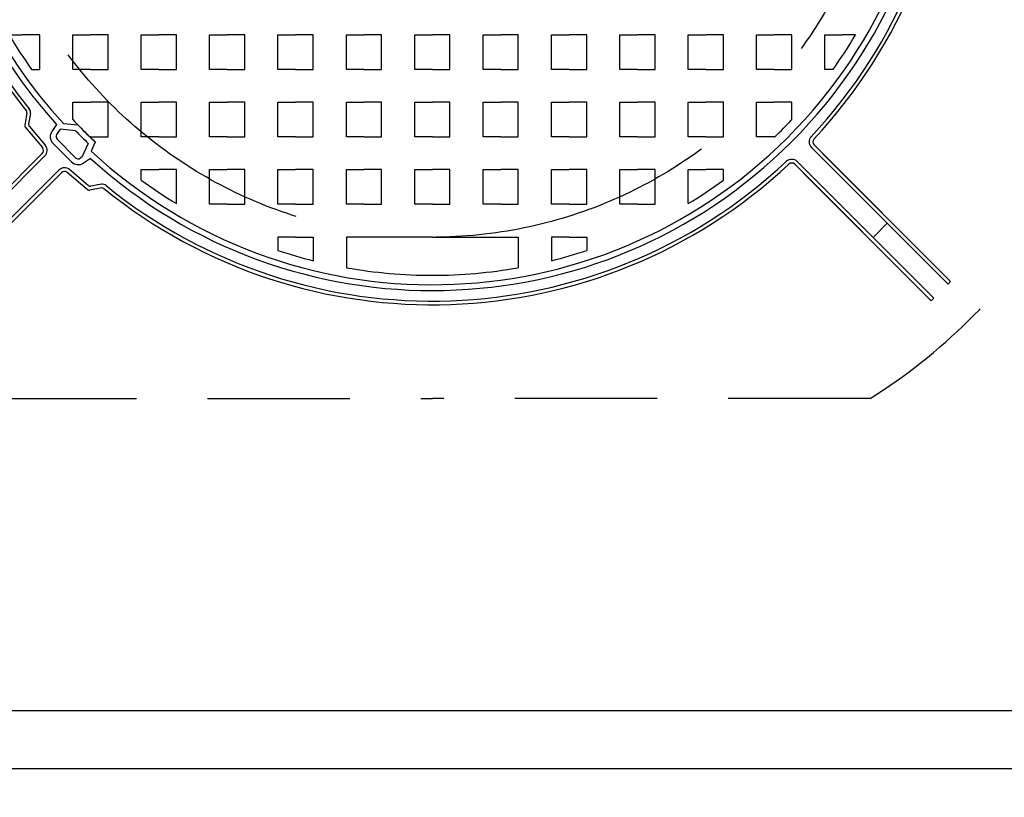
# Model space of a CAD drawing. Header units: metres. Extents: x -4024927 to 10167049, y -539908 to 13839353.
# Tile 204 of 211: x 1831902 to 1832327, y -276648 to -276313. Entities that reach past the tile are written whole.
import ezdxf
from ezdxf import colors
from ezdxf.entities.mleader import LeaderData, LeaderLine
from ezdxf.math import Vec2, Vec3

# ---------------------------------------------------------------- set-up
doc = ezdxf.new("R2010")
doc.units = ezdxf.units.M
doc.linetypes.add('CONTIUOUS', pattern=[0])
doc.linetypes.add('HIDDEN', pattern=[0.375, 0.25, -0.125])
for name, color, linetype in [('C-ANNO-GENF-TEXT-N_25', 2, 'Continuous'), ('C-DETL-COVR-IRON', 3, 'Continuous'), ('C-DETL-MANH-COVR', 1, 'Continuous'), ('EL-AGLI-EQUP-PAPI-N-RefEdit0', 1, 'CONTIUOUS'), ('PAPI ENLARGED PLAN AND SECTION DETAILS- Update$1$PAPI ENLARGED PLAN AND SECTION DETAILS$0$AGL-CENTRAL RUNWAY PAPI DETAIL$0$E-DETL-GRPH-07CN', 2, 'Continuous')]:
    doc.layers.add(name, color=color, linetype=linetype)
doc.styles.add('Arial', font='arial.ttf')
doc.dimstyles.new('NACO_Dim-60', dxfattribs={"dimscale": 60, "dimtxt": 2.5, "dimasz": 2.5, "dimexe": 1, "dimexo": 2, "dimgap": 1, "dimtad": 1, "dimdec": 0, "dimrnd": 1, "dimzin": 0, "dimdsep": 46, "dimtxsty": 'Arial', "dimcen": 0, "dimclrd": 1, "dimclre": 8, "dimclrt": 2, "dimadec": 3, "dimazin": 0, "dimtfac": 0.3333, "dimtdec": 0, "dimtix": 1, "dimtmove": 0, "dimatfit": 3, "dimfxl": 5, "dimtfill": 1, "dimtolj": 1, "dimtzin": 0, "dimarcsym": 1})

# ---------------------------------------------------------------- blocks, each defined once
blk = doc.blocks.new('*D1564')
at = {"layer": 'Defpoints', "color": 0, "ltscale": 0.001, "transparency": 16777216}
for p in [(1831655.07, -275785.46), (1832505.07, -275785.46), (1831655.07, -277133.95)]:
    blk.add_point(p, dxfattribs=at)
at = {"layer": 'PAPI ENLARGED PLAN AND SECTION DETAILS- Update$1$PAPI ENLARGED PLAN AND SECTION DETAILS$0$AGL-CENTRAL RUNWAY PAPI DETAIL$0$E-DETL-GRPH-07CN', "color": 8, "lineweight": -2, "ltscale": 0.001, "transparency": 16777216}
for p, q in [((1831655.07, -275917.46), (1831655.07, -277199.95)), ((1832505.07, -275917.46), (1832505.07, -277199.95))]:
    blk.add_line(p, q, dxfattribs=at)
at = {"layer": 'PAPI ENLARGED PLAN AND SECTION DETAILS- Update$1$PAPI ENLARGED PLAN AND SECTION DETAILS$0$AGL-CENTRAL RUNWAY PAPI DETAIL$0$E-DETL-GRPH-07CN', "color": 1, "lineweight": -2, "ltscale": 0.001, "transparency": 16777216}
blk.add_line((1832340.07, -277133.95), (1831820.07, -277133.95), dxfattribs=at)
at = {"layer": 'PAPI ENLARGED PLAN AND SECTION DETAILS- Update$1$PAPI ENLARGED PLAN AND SECTION DETAILS$0$AGL-CENTRAL RUNWAY PAPI DETAIL$0$E-DETL-GRPH-07CN', "color": 1, "ltscale": 0.001, "transparency": 16777216}
for points in [[(1831820.07, -277106.45), (1831820.07, -277161.45), (1831655.07, -277133.95)], [(1832340.07, -277106.45), (1832340.07, -277161.45), (1832505.07, -277133.95)]]:
    blk.add_solid(points, dxfattribs=at)
at = {"layer": 'PAPI ENLARGED PLAN AND SECTION DETAILS- Update$1$PAPI ENLARGED PLAN AND SECTION DETAILS$0$AGL-CENTRAL RUNWAY PAPI DETAIL$0$E-DETL-GRPH-07CN', "color": 2, "ltscale": 0.001, "transparency": 16777216, "insert": (1832080.07, -276982.64), "char_height": 165, "attachment_point": 5, "style": 'Arial', "bg_fill": 3, "box_fill_scale": 1.1, "bg_fill_color": 256, "bg_fill_true_color": 13158600, "bg_fill_transparency": 0}
blk.add_mtext('\\A1;TBC', dxfattribs=at)
blk = doc.blocks.new('MH-PLAN 915')
at = {"layer": 'C-DETL-MANH-COVR'}
for p, q in [((-0.32849, 0.34091), (-0.44123, 0.45365)), ((-0.32621, 0.34319), (-0.43892, 0.45589)), ((-0.34319, 0.32621), (-0.45589, 0.43892)), ((-0.34091, 0.32849), (-0.45365, 0.44123)), ((-0.30359, 0.35796), (-0.32114, 0.34299)), ((-0.29069, 0.35662), (-0.30128, 0.35858)), ((-0.29112, 0.35342), (-0.30036, 0.35513)), ((-0.30267, 0.35451), (-0.31905, 0.34054)), ((-0.33011, 0.31376), (-0.31376, 0.33011)), ((-0.31736, 0.33372), (-0.32554, 0.32554)), ((-0.30501, 0.32736), (-0.30972, 0.33051)), ((-0.30069, 0.33061), (-0.30689, 0.33475)), ((-0.35796, 0.30359), (-0.34299, 0.32114)), ((-0.33372, 0.31736), (-0.32554, 0.32554)), ((-0.30626, 0.31392), (-0.30501, 0.32736)), ((-0.30136, 0.31158), (-0.30019, 0.32415)), ((-0.35451, 0.30267), (-0.34054, 0.31905)), ((-0.33061, 0.30069), (-0.33475, 0.30689)), ((-0.32963, 0.3084), (-0.33051, 0.30972)), ((-0.31741, 0.30264), (-0.32963, 0.3084)), ((-0.35662, 0.29069), (-0.35858, 0.30128)), ((-0.35342, 0.29112), (-0.35513, 0.30036)), ((-0.31624, 0.29646), (-0.32415, 0.30019)), ((-0.33577, -0.3188), (-0.45589, -0.43892)), ((-0.34319, -0.32621), (-0.45589, -0.43892)), ((-0.3335, -0.32107), (-0.45365, -0.44123)), ((-0.34091, -0.32849), (-0.45365, -0.44123)), ((-0.32107, -0.3335), (-0.44123, -0.45365)), ((-0.3188, -0.33577), (-0.43892, -0.45589)), ((-0.32849, -0.34091), (-0.44123, -0.45365)), ((-0.32621, -0.34319), (-0.43892, -0.45589)), ((-0.38771, -0.40014), (-0.40014, -0.38771))]:
    blk.add_line(p, q, dxfattribs=at)
at = {"layer": 'C-DETL-MANH-COVR', "linetype": 'HIDDEN', "ltscale": 0.5}
for p in [(-0.5419, 0.38518), (-0.5419, -0.38518)]:
    blk.add_line(p, (-0.5419, 0), dxfattribs=at)
at = {"layer": 'C-DETL-MANH-COVR'}
for points in [[(-0.22195, 0.37234), (-0.22195, 0.3609)], [(-0.2523, 0.35248), (-0.2523, 0.34541), (-0.22195, 0.34541), (-0.22195, 0.3609)], [(-0.29646, 0.31624), (-0.28123, 0.31624), (-0.28123, 0.30075)], [(-0.2523, 0.30075), (-0.2523, 0.31624), (-0.22195, 0.31624), (-0.22195, 0.30075)], [(-0.31158, 0.30075), (-0.31158, 0.30136)], [(-0.31158, 0.30075), (-0.31158, 0.30136)], [(-0.31158, 0.30075), (-0.31158, 0.28526), (-0.28123, 0.28526), (-0.28123, 0.30075)], [(-0.2523, 0.30075), (-0.2523, 0.28526), (-0.22195, 0.28526), (-0.22195, 0.30075)], [(-0.34974, 0.25609), (-0.34051, 0.25609), (-0.34051, 0.2406)], [(-0.31158, 0.2406), (-0.31158, 0.25609), (-0.28123, 0.25609), (-0.28123, 0.2406)], [(-0.2523, 0.2406), (-0.2523, 0.25609), (-0.22195, 0.25609), (-0.22195, 0.2406)], [(-0.37043, 0.22511), (-0.34051, 0.22511), (-0.34051, 0.2406)], [(-0.31158, 0.2406), (-0.31158, 0.22511), (-0.28123, 0.22511), (-0.28123, 0.2406)], [(-0.2523, 0.2406), (-0.2523, 0.22511), (-0.22195, 0.22511), (-0.22195, 0.2406)], [(-0.37086, 0.18045), (-0.37086, 0.19594), (-0.34051, 0.19594), (-0.34051, 0.18045)], [(-0.31158, 0.18045), (-0.31158, 0.19594), (-0.28123, 0.19594), (-0.28123, 0.18045)], [(-0.2523, 0.18045), (-0.2523, 0.19594), (-0.22195, 0.19594), (-0.22195, 0.18045)], [(-0.37086, 0.18045), (-0.37086, 0.16496), (-0.34051, 0.16496), (-0.34051, 0.18045)], [(-0.31158, 0.18045), (-0.31158, 0.16496), (-0.28123, 0.16496), (-0.28123, 0.18045)], [(-0.2523, 0.18045), (-0.2523, 0.16496), (-0.22195, 0.16496), (-0.22195, 0.18045)], [(-0.39979, 0.1203), (-0.39979, 0.13579), (-0.41165, 0.13579)], [(-0.37086, 0.1203), (-0.37086, 0.13579), (-0.34051, 0.13579), (-0.34051, 0.1203)], [(-0.31158, 0.1203), (-0.31158, 0.13579), (-0.28123, 0.13579), (-0.28123, 0.1203)], [(-0.2523, 0.1203), (-0.2523, 0.13579), (-0.22195, 0.13579), (-0.22195, 0.1203)], [(-0.39979, 0.1203), (-0.39979, 0.10481), (-0.42061, 0.10481)], [(-0.37086, 0.1203), (-0.37086, 0.10481), (-0.34051, 0.10481), (-0.34051, 0.1203)], [(-0.31158, 0.1203), (-0.31158, 0.10481), (-0.28123, 0.10481), (-0.28123, 0.1203)], [(-0.2523, 0.1203), (-0.2523, 0.10481), (-0.22195, 0.10481), (-0.22195, 0.1203)], [(-0.39979, 0), (-0.39979, 0.07564), (-0.42682, 0.07564)], [(-0.37086, 0.06015), (-0.37086, 0.07564), (-0.34051, 0.07564), (-0.34051, 0.06015)], [(-0.31158, 0.06015), (-0.31158, 0.07564), (-0.28123, 0.07564), (-0.28123, 0.06015)], [(-0.2523, 0.06015), (-0.2523, 0.07564), (-0.22195, 0.07564), (-0.22195, 0.06015)], [(-0.37086, 0.06015), (-0.37086, 0.04466), (-0.34051, 0.04466), (-0.34051, 0.06015)], [(-0.31158, 0.06015), (-0.31158, 0.04466), (-0.28123, 0.04466), (-0.28123, 0.06015)], [(-0.2523, 0.06015), (-0.2523, 0.04466), (-0.22195, 0.04466), (-0.22195, 0.06015)], [(-0.37086, 0), (-0.37086, 0.01549), (-0.34051, 0.01549), (-0.34051, 0)], [(-0.31158, 0), (-0.31158, 0.01549), (-0.28123, 0.01549), (-0.28123, 0)], [(-0.2523, 0), (-0.2523, 0.01549), (-0.22195, 0.01549), (-0.22195, 0)], [(-0.39979, 0), (-0.39979, -0.07564), (-0.42682, -0.07564)], [(-0.37086, 0), (-0.37086, -0.01549), (-0.34051, -0.01549), (-0.34051, 0)], [(-0.31158, 0), (-0.31158, -0.01549), (-0.28123, -0.01549), (-0.28123, 0)], [(-0.2523, 0), (-0.2523, -0.01549), (-0.22195, -0.01549), (-0.22195, 0)], [(-0.37086, -0.06015), (-0.37086, -0.04466), (-0.34051, -0.04466), (-0.34051, -0.06015)], [(-0.31158, -0.06015), (-0.31158, -0.04466), (-0.28123, -0.04466), (-0.28123, -0.06015)], [(-0.2523, -0.06015), (-0.2523, -0.04466), (-0.22195, -0.04466), (-0.22195, -0.06015)], [(-0.37086, -0.06015), (-0.37086, -0.07564), (-0.34051, -0.07564), (-0.34051, -0.06015)], [(-0.31158, -0.06015), (-0.31158, -0.07564), (-0.28123, -0.07564), (-0.28123, -0.06015)], [(-0.2523, -0.06015), (-0.2523, -0.07564), (-0.22195, -0.07564), (-0.22195, -0.06015)], [(-0.39979, -0.1203), (-0.39979, -0.10481), (-0.42061, -0.10481)], [(-0.37086, -0.1203), (-0.37086, -0.10481), (-0.34051, -0.10481), (-0.34051, -0.1203)], [(-0.31158, -0.1203), (-0.31158, -0.10481), (-0.28123, -0.10481), (-0.28123, -0.1203)], [(-0.2523, -0.1203), (-0.2523, -0.10481), (-0.22195, -0.10481), (-0.22195, -0.1203)], [(-0.39979, -0.1203), (-0.39979, -0.13579), (-0.41165, -0.13579)], [(-0.37086, -0.1203), (-0.37086, -0.13579), (-0.34051, -0.13579), (-0.34051, -0.1203)], [(-0.31158, -0.1203), (-0.31158, -0.13579), (-0.28123, -0.13579), (-0.28123, -0.1203)], [(-0.2523, -0.1203), (-0.2523, -0.13579), (-0.22195, -0.13579), (-0.22195, -0.1203)], [(-0.37086, -0.18045), (-0.37086, -0.16496), (-0.34051, -0.16496), (-0.34051, -0.18045)], [(-0.31158, -0.18045), (-0.31158, -0.16496), (-0.28123, -0.16496), (-0.28123, -0.18045)], [(-0.2523, -0.18045), (-0.2523, -0.16496), (-0.22195, -0.16496), (-0.22195, -0.18045)], [(-0.37086, -0.18045), (-0.37086, -0.19594), (-0.34051, -0.19594), (-0.34051, -0.18045)], [(-0.31158, -0.18045), (-0.31158, -0.19594), (-0.28123, -0.19594), (-0.28123, -0.18045)], [(-0.2523, -0.18045), (-0.2523, -0.19594), (-0.22195, -0.19594), (-0.22195, -0.18045)], [(-0.37043, -0.22511), (-0.34051, -0.22511), (-0.34051, -0.2406)], [(-0.31158, -0.2406), (-0.31158, -0.22511), (-0.28123, -0.22511), (-0.28123, -0.2406)], [(-0.2523, -0.2406), (-0.2523, -0.22511), (-0.22195, -0.22511), (-0.22195, -0.2406)], [(-0.34974, -0.25609), (-0.34051, -0.25609), (-0.34051, -0.2406)], [(-0.31158, -0.2406), (-0.31158, -0.25609), (-0.28123, -0.25609), (-0.28123, -0.2406)], [(-0.2523, -0.2406), (-0.2523, -0.25609), (-0.22195, -0.25609), (-0.22195, -0.2406)], [(-0.31158, -0.30075), (-0.31158, -0.28526), (-0.28123, -0.28526), (-0.28123, -0.30075)], [(-0.2523, -0.30075), (-0.2523, -0.28526), (-0.22195, -0.28526), (-0.22195, -0.30075)], [(-0.31158, -0.30075), (-0.31158, -0.30136)], [(-0.29646, -0.31624), (-0.28123, -0.31624), (-0.28123, -0.30075)], [(-0.2523, -0.30075), (-0.2523, -0.31624), (-0.22195, -0.31624), (-0.22195, -0.30075)], [(-0.2523, -0.35248), (-0.2523, -0.34541), (-0.22195, -0.34541), (-0.22195, -0.3609)], [(-0.22195, -0.37234), (-0.22195, -0.3609)]]:
    blk.add_lwpolyline(points, dxfattribs=at)
at = {"layer": 'C-DETL-MANH-COVR', "linetype": 'HIDDEN'}
blk.add_circle((0, 0), 0.39997, dxfattribs=at)
at = {"layer": 'C-DETL-MANH-COVR'}
for centre, radius, start, end in [((0, 0), 0.45938, 6.01768, 128.98409), ((0, 0), 0.45616, 6.01769, 128.98445), ((0, 0), 0.44689, 2.71359, 132.28641), ((0, 0), 0.4418, 2.19782, 132.80218), ((0, 0), 0.43347, 120.79853, 125.5943), ((-0.30179, 0.35584), 0.00278, 79.51018, 130.46421), ((-0.30086, 0.3524), 0.00278, 79.51018, 130.46421), ((-0.29039, 0.35883), 0.00223, 262.25658, 309.3479), ((-0.29039, 0.35883), 0.00223, 262.25658, 309.3479), ((-0.2904, 0.35885), 0.00547, 262.39231, 309.29935), ((-0.32357, 0.34583), 0.00696, 225, 310.46421), ((-0.32357, 0.34583), 0.00374, 225, 310.46421), ((-0.31149, 0.32785), 0.00829, 56.27846, 135), ((-0.31149, 0.32785), 0.0032, 56.27846, 135), ((-0.34583, 0.32357), 0.00374, 319.53579, 45), ((-0.34583, 0.32357), 0.00696, 319.53579, 45), ((-0.32785, 0.31149), 0.00829, 135, 213.72154), ((-0.32785, 0.31149), 0.0032, 135, 213.72154), ((0, 0), 0.43857, 134.29166, 136.36393), ((0, 0), 0.43347, 133.15108, 135.95549), ((-0.35584, 0.30179), 0.00278, 139.53579, 190.48982), ((0, 0), 0.43347, 134.04451, 136.84892), ((0, 0), 0.44689, 137.71359, 312.28641), ((0, 0), 0.4418, 137.19782, 312.80218), ((-0.3524, 0.30086), 0.00278, 139.53579, 190.48982), ((0, 0), 0.45938, 141.01591, 223.05201), ((0, 0), 0.45616, 141.01489, 223.052), ((-0.35883, 0.29039), 0.00223, 320.6521, 7.74342), ((-0.35885, 0.2904), 0.00547, 320.70065, 7.60769), ((0, 0), 0.43347, 143.78703, 148.71286), ((0, 0), 0.43347, 161.74423, 166.00729), ((0, 0), 0.43347, 169.95073, 180), ((0, 0), 0.43347, 180, 190.04927), ((0, 0), 0.43347, 193.99271, 198.25577), ((0, 0), 0.43347, 211.28714, 216.21297), ((0, 0), 0.43347, 224.04451, 226.84892), ((-0.33842, -0.31615), 0.00696, 315, 43.05201), ((-0.33842, -0.31615), 0.00374, 315, 43.05201), ((-0.31615, -0.33842), 0.00696, 46.94799, 135), ((-0.31615, -0.33842), 0.00374, 46.94799, 135), ((0, 0), 0.45938, 226.94799, 308.98232), ((0, 0), 0.45616, 226.92469, 308.98176), ((0, 0), 0.43347, 234.4057, 239.20147), ((0, 0), 0.63284, 223.91325, 224.20461), ((0, 0), 0.63284, 223.91325, 224.20461), ((0, 0), 0.63284, 225.79539, 226.08675), ((0, 0), 0.63284, 225.79539, 226.08675)]:
    blk.add_arc(centre, radius, start, end, dxfattribs=at)
at = {"layer": 'C-DETL-MANH-COVR', "linetype": 'HIDDEN', "ltscale": 0.5}
blk.add_arc((-0.10492, -0.10933), 0.51677, 212.26339, 236.72452, dxfattribs=at)

msp = doc.modelspace()

# ---------------------------------------------------------------- linework, layer by layer
at = {"layer": 'PAPI ENLARGED PLAN AND SECTION DETAILS- Update$1$PAPI ENLARGED PLAN AND SECTION DETAILS$0$AGL-CENTRAL RUNWAY PAPI DETAIL$0$E-DETL-GRPH-07CN', "color": 1, "ltscale": 0.001}
for points in [[(1832505.07, -275785.46), (1832505.07, -276635.46), (1831655.07, -276635.46), (1831655.07, -275785.46)], [(1832480.07, -275810.46), (1832480.07, -276610.46), (1831680.07, -276610.46), (1831680.07, -275810.46)]]:
    msp.add_lwpolyline(points, close=True, dxfattribs=at)

# ---------------------------------------------------------------- leaders
at = {"layer": 'C-ANNO-GENF-TEXT-N_25'}
ml = msp.add_multileader_mtext('Standard', dxfattribs=at)
ml.set_content('DIRECT BURIED CABLES', color=2, style='Arial')
ml.set_leader_properties(color=1)
ml.build(insert=Vec2(0, 0))
ml.multileader.update_dxf_attribs({"dogleg_length": 13.67, "arrow_head_size": 165, "scale": 66})
ctx = ml.context
ctx.base_point, ctx.scale, ctx.char_height, ctx.arrow_head_size, ctx.landing_gap_size, ctx.plane_origin, ctx.plane_x_axis, ctx.plane_y_axis = Vec3(1844053.13, -276884.69), 66, 165, 165, 66, Vec3(1845212.75, -275863.74), Vec3(0.999994, -0.003565), Vec3(0.003565, 0.999994)
ctx.text_align_type = 2
notes = []
notes.append((ctx, [(0, (1, 1, 0), (1843752.77, -276883.62), (0.999994, -0.003565), 300.36, [(0, [(1843618.96, -276198.04)], 0, [])])]))
ctx.mtext.insert, ctx.mtext.text_direction, ctx.mtext.rotation, ctx.mtext.width, ctx.mtext.alignment, ctx.mtext.flow_direction = Vec3(1846856.2, -276810.78), Vec3(0.999994, -0.003565), 6.279621, 3126.1115, 3, 5
for ctx, leaders in notes:
    for number, flags, end, landing, length, lines in leaders:
        leader = LeaderData()
        leader.index, (leader.has_last_leader_line, leader.has_dogleg_vector, leader.attachment_direction) = number, flags
        leader.last_leader_point, leader.dogleg_vector, leader.dogleg_length = Vec3(end), Vec3(landing), length
        for number, points, colour, breaks in lines:
            line = LeaderLine()
            line.index, line.vertices, line.color, line.breaks = number, Vec3.list(points), colors.encode_raw_color(colour), breaks
            leader.lines.append(line)
        ctx.leaders.append(leader)

# ---------------------------------------------------------------- next in the draw order: dimensions: what is measured, and where the dimension line sits
at = {"layer": 'PAPI ENLARGED PLAN AND SECTION DETAILS- Update$1$PAPI ENLARGED PLAN AND SECTION DETAILS$0$AGL-CENTRAL RUNWAY PAPI DETAIL$0$E-DETL-GRPH-07CN', "color": 1, "ltscale": 0.001}
dim = msp.add_linear_dim(base=(1831655.07, -277133.95), p1=(1832505.07, -275785.46), p2=(1831655.07, -275785.46), text='TBC', dimstyle='NACO_Dim-60', override={"dimscale": 66}, dxfattribs=at)
dim.commit()
dim.dimension.update_dxf_attribs({"geometry": '*D1564', "text_midpoint": (1832080.07, -276982.64)})

# ---------------------------------------------------------------- next in the draw order: linework, layer by layer
at = {"layer": 'EL-AGLI-EQUP-PAPI-N-RefEdit0'}
msp.add_arc((3071061.1, 6743365.78), 7095987.63, 260.537675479, 260.537675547, dxfattribs=at)

# ---------------------------------------------------------------- next in the draw order: block references
at = {"layer": 'C-DETL-COVR-IRON', "xscale": 489.7934038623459, "yscale": 489.7934038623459, "zscale": 489.7934038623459, "rotation": 90}
msp.add_blockref('MH-PLAN 915', (1832080.07, -276210.46), dxfattribs=at)

# ---------------------------------------------------------------- next in the draw order: leaders
at = {"layer": 'C-ANNO-GENF-TEXT-N_25'}
ml = msp.add_multileader_mtext('Standard', dxfattribs=at)
ml.set_content('DIRECT BURIED CABLES', color=2, style='Arial')
ml.set_leader_properties(color=1)
ml.build(insert=Vec2(0, 0))
ml.multileader.update_dxf_attribs({"dogleg_length": 13.67, "arrow_head_size": 165, "scale": 66})
ctx = ml.context
ctx.base_point, ctx.scale, ctx.char_height, ctx.arrow_head_size, ctx.landing_gap_size, ctx.plane_origin, ctx.plane_x_axis, ctx.plane_y_axis = Vec3(1902687.99, -276884.69), 66, 165, 165, 66, Vec3(1903847.61, -275863.74), Vec3(0.999994, -0.003565), Vec3(0.003565, 0.999994)
ctx.text_align_type = 2
notes = []
notes.append((ctx, [(0, (1, 1, 0), (1902387.62, -276883.62), (0.999994, -0.003565), 300.36, [(0, [(1902253.82, -276198.04)], 0, [])])]))
ctx.mtext.insert, ctx.mtext.text_direction, ctx.mtext.rotation, ctx.mtext.width, ctx.mtext.alignment, ctx.mtext.flow_direction = Vec3(1905491.06, -276810.78), Vec3(0.999994, -0.003565), 6.279621, 3126.1115, 3, 5
for ctx, leaders in notes:
    for number, flags, end, landing, length, lines in leaders:
        leader = LeaderData()
        leader.index, (leader.has_last_leader_line, leader.has_dogleg_vector, leader.attachment_direction) = number, flags
        leader.last_leader_point, leader.dogleg_vector, leader.dogleg_length = Vec3(end), Vec3(landing), length
        for number, points, colour, breaks in lines:
            line = LeaderLine()
            line.index, line.vertices, line.color, line.breaks = number, Vec3.list(points), colors.encode_raw_color(colour), breaks
            leader.lines.append(line)
        ctx.leaders.append(leader)

doc.saveas('drawing.dxf')
